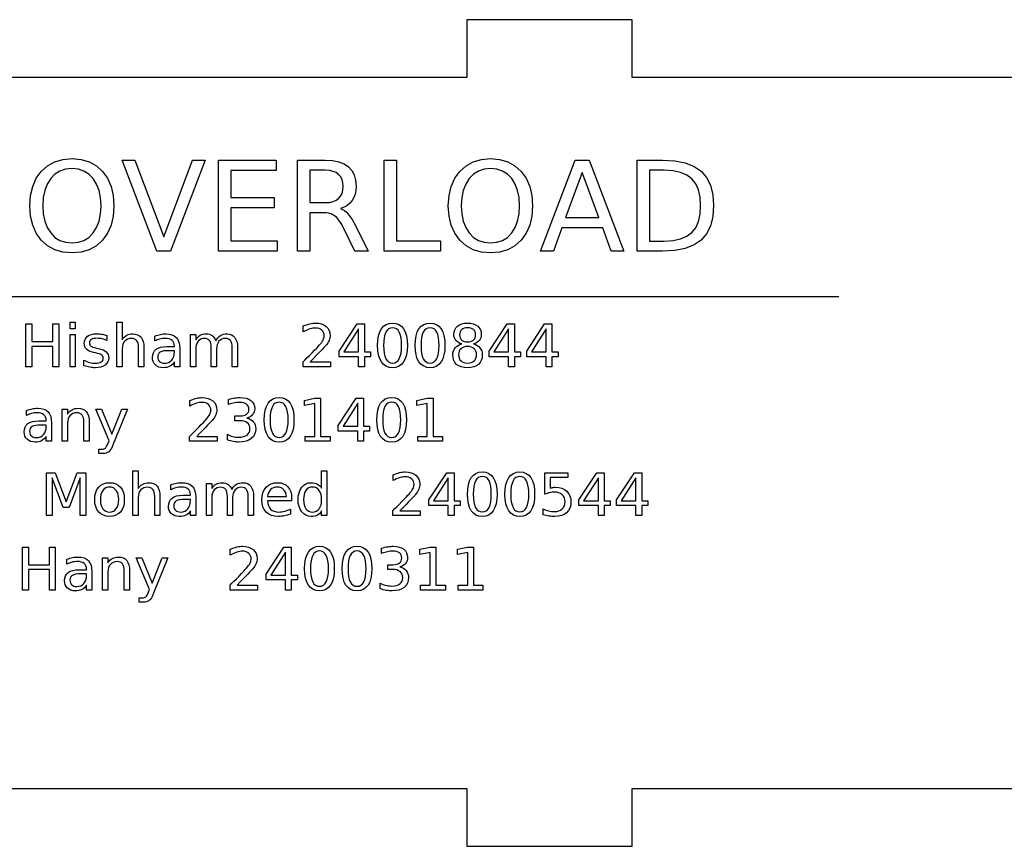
# Model space of a CAD drawing. Header units: millimetres. Extents: x 0 to 450, y 0 to 100.
# Tile 2 of 2: x 106 to 225, y 0 to 100. Entities that reach past the tile are written whole.
import ezdxf

# ---------------------------------------------------------------- set-up
doc = ezdxf.new("R2010")
doc.units = ezdxf.units.MM
doc.layers.add('CUT', color=1, linetype='Continuous')
doc.layers.add('ENGRAVE', color=5, linetype='Continuous')

msp = doc.modelspace()

# ---------------------------------------------------------------- linework, layer by layer
at = {"layer": 'CUT'}
msp.add_lwpolyline([(350, 93), (180, 93), (180, 100), (160, 100), (160, 93), (70, 93), (70, 100), (50, 100), (50, 93), (0, 93), (0, 7), (50, 7), (50, 0), (70, 0), (70, 7), (160, 7), (160, 0), (180, 0), (180, 7), (350, 7)], dxfattribs=at)
at = {"layer": 'ENGRAVE'}
for points in [[(112.23, 83.2), (113.33, 83.1), (114.31, 82.81), (115.18, 82.33), (115.93, 81.65), (116.53, 80.81), (116.96, 79.83), (117.22, 78.73), (117.31, 77.49), (117.22, 76.25), (116.96, 75.15), (116.53, 74.18), (115.93, 73.34), (115.18, 72.66), (114.31, 72.17), (113.33, 71.88), (112.23, 71.79), (111.12, 71.88), (110.14, 72.17), (109.27, 72.66), (108.52, 73.33), (107.91, 74.17), (107.48, 75.15), (107.22, 76.25), (107.13, 77.49), (107.22, 78.73), (107.48, 79.83), (107.91, 80.81), (108.52, 81.65), (109.27, 82.33), (110.14, 82.81), (111.12, 83.1), (112.23, 83.2)], [(122.48, 72), (118.28, 83), (119.83, 83), (123.32, 73.74), (126.81, 83), (128.35, 83), (124.16, 72), (122.48, 72)], [(129.96, 83), (136.92, 83), (136.92, 81.75), (131.45, 81.75), (131.45, 78.49), (136.69, 78.49), (136.69, 77.24), (131.45, 77.24), (131.45, 73.25), (137.05, 73.25), (137.05, 72), (129.96, 72), (129.96, 83)], [(144.71, 77.16), (144.95, 77.05), (145.18, 76.9), (145.42, 76.71), (145.64, 76.46), (145.87, 76.17), (146.1, 75.83), (146.33, 75.45), (146.55, 75.01), (148.06, 72), (146.46, 72), (145.06, 74.82), (144.79, 75.33), (144.52, 75.74), (144.26, 76.06), (144, 76.29), (143.72, 76.45), (143.4, 76.56), (143.02, 76.63), (142.6, 76.65), (140.98, 76.65), (140.98, 72), (139.49, 72), (139.49, 83), (142.85, 83), (143.74, 82.95), (144.5, 82.8), (145.15, 82.56), (145.67, 82.21), (146.08, 81.77), (146.37, 81.22), (146.54, 80.58), (146.6, 79.83), (146.57, 79.33), (146.48, 78.88), (146.33, 78.47), (146.11, 78.11), (145.85, 77.79), (145.52, 77.53), (145.14, 77.32), (144.71, 77.16)], [(149.98, 83), (151.47, 83), (151.47, 73.25), (156.82, 73.25), (156.82, 72), (149.98, 72), (149.98, 83)], [(162.85, 83.2), (163.95, 83.1), (164.93, 82.81), (165.8, 82.33), (166.55, 81.65), (167.16, 80.81), (167.59, 79.83), (167.85, 78.73), (167.93, 77.49), (167.85, 76.25), (167.59, 75.15), (167.16, 74.18), (166.55, 73.34), (165.8, 72.66), (164.93, 72.17), (163.95, 71.88), (162.85, 71.79), (161.75, 71.88), (160.76, 72.17), (159.89, 72.66), (159.14, 73.33), (158.53, 74.17), (158.1, 75.15), (157.84, 76.25), (157.75, 77.49), (157.84, 78.73), (158.1, 79.83), (158.53, 80.81), (159.14, 81.65), (159.89, 82.33), (160.76, 82.81), (161.75, 83.1), (162.85, 83.2)], [(173.1, 83), (174.79, 83), (178.98, 72), (177.43, 72), (176.43, 74.82), (171.47, 74.82), (170.47, 72), (168.9, 72), (173.1, 83)], [(180.58, 83), (183.64, 83), (185.13, 82.92), (186.41, 82.67), (187.48, 82.25), (188.34, 81.67), (188.99, 80.91), (189.46, 79.97), (189.74, 78.83), (189.83, 77.51), (189.74, 76.18), (189.46, 75.04), (188.99, 74.09), (188.33, 73.33), (187.47, 72.75), (186.41, 72.33), (185.13, 72.08), (183.64, 72), (180.58, 72), (180.58, 83)], [(112.23, 81.99), (111.46, 81.92), (110.77, 81.69), (110.17, 81.31), (109.65, 80.78), (109.23, 80.12), (108.94, 79.35), (108.76, 78.48), (108.7, 77.49), (108.76, 76.5), (108.94, 75.63), (109.23, 74.86), (109.65, 74.2), (110.17, 73.67), (110.77, 73.3), (111.46, 73.07), (112.23, 72.99), (113, 73.07), (113.68, 73.3), (114.28, 73.67), (114.79, 74.2), (115.21, 74.86), (115.5, 75.63), (115.68, 76.5), (115.74, 77.49), (115.68, 78.48), (115.5, 79.35), (115.21, 80.12), (114.79, 80.78), (114.28, 81.31), (113.68, 81.69), (113, 81.92), (112.23, 81.99)], [(140.98, 81.78), (140.98, 77.87), (142.85, 77.87), (143.36, 77.9), (143.8, 78), (144.17, 78.15), (144.48, 78.37), (144.72, 78.65), (144.89, 78.98), (144.99, 79.38), (145.03, 79.83), (144.99, 80.28), (144.89, 80.68), (144.72, 81.01), (144.48, 81.29), (144.17, 81.5), (143.8, 81.65), (143.36, 81.75), (142.85, 81.78), (140.98, 81.78)], [(162.85, 81.99), (162.08, 81.92), (161.4, 81.69), (160.79, 81.31), (160.28, 80.78), (159.86, 80.12), (159.56, 79.35), (159.38, 78.48), (159.32, 77.49), (159.38, 76.5), (159.56, 75.63), (159.86, 74.86), (160.28, 74.2), (160.79, 73.67), (161.4, 73.3), (162.08, 73.07), (162.85, 72.99), (163.62, 73.07), (164.3, 73.3), (164.9, 73.67), (165.42, 74.2), (165.83, 74.86), (166.13, 75.63), (166.31, 76.5), (166.37, 77.49), (166.31, 78.48), (166.13, 79.35), (165.83, 80.12), (165.42, 80.78), (164.9, 81.31), (164.3, 81.69), (163.62, 81.92), (162.85, 81.99)], [(173.94, 81.53), (171.92, 76.06), (175.97, 76.06), (173.94, 81.53)], [(182.07, 81.78), (182.07, 73.22), (183.87, 73.22), (184.93, 73.29), (185.84, 73.48), (186.6, 73.8), (187.2, 74.25), (187.67, 74.84), (188, 75.58), (188.2, 76.47), (188.26, 77.51), (188.2, 78.54), (188, 79.43), (187.67, 80.16), (187.2, 80.75), (186.6, 81.2), (185.84, 81.52), (184.93, 81.71), (183.87, 81.78), (182.07, 81.78)], [(106.65, 63.2), (107.36, 63.2), (107.36, 61.07), (109.91, 61.07), (109.91, 63.2), (110.62, 63.2), (110.62, 58), (109.91, 58), (109.91, 60.48), (107.36, 60.48), (107.36, 58), (106.65, 58), (106.65, 63.2)], [(111.99, 63.42), (112.63, 63.42), (112.63, 62.61), (111.99, 62.61), (111.99, 63.42)], [(120.93, 60.35), (120.93, 58), (120.29, 58), (120.29, 60.33), (120.27, 60.59), (120.23, 60.82), (120.17, 61.01), (120.07, 61.16), (119.95, 61.28), (119.8, 61.37), (119.63, 61.42), (119.42, 61.44), (119.18, 61.42), (118.96, 61.35), (118.77, 61.25), (118.61, 61.11), (118.47, 60.93), (118.38, 60.72), (118.32, 60.48), (118.31, 60.2), (118.31, 58), (117.66, 58), (117.66, 63.42), (118.31, 63.42), (118.31, 61.29), (118.43, 61.46), (118.56, 61.6), (118.7, 61.72), (118.85, 61.82), (119.01, 61.9), (119.18, 61.95), (119.37, 61.98), (119.57, 61.99), (119.88, 61.97), (120.16, 61.89), (120.39, 61.76), (120.58, 61.58), (120.73, 61.35), (120.84, 61.06), (120.91, 60.73), (120.93, 60.35)], [(141.02, 58.59), (143.48, 58.59), (143.48, 58), (140.18, 58), (140.18, 58.59), (140.4, 58.82), (140.65, 59.08), (140.94, 59.37), (141.27, 59.7), (141.58, 60.02), (141.83, 60.28), (142.02, 60.47), (142.14, 60.61), (142.3, 60.79), (142.43, 60.96), (142.53, 61.11), (142.61, 61.25), (142.67, 61.38), (142.71, 61.51), (142.74, 61.64), (142.75, 61.77), (142.73, 61.96), (142.67, 62.14), (142.58, 62.3), (142.45, 62.44), (142.3, 62.56), (142.12, 62.64), (141.92, 62.69), (141.7, 62.7), (141.53, 62.69), (141.36, 62.67), (141.18, 62.64), (141, 62.59), (140.81, 62.52), (140.62, 62.44), (140.42, 62.35), (140.21, 62.24), (140.21, 62.95), (140.42, 63.03), (140.62, 63.1), (140.82, 63.16), (141.01, 63.21), (141.19, 63.25), (141.36, 63.27), (141.53, 63.29), (141.68, 63.29), (142.07, 63.27), (142.41, 63.19), (142.71, 63.07), (142.97, 62.89), (143.18, 62.67), (143.33, 62.42), (143.42, 62.13), (143.45, 61.81), (143.44, 61.65), (143.42, 61.5), (143.38, 61.35), (143.33, 61.2), (143.26, 61.05), (143.16, 60.89), (143.04, 60.71), (142.89, 60.53), (142.83, 60.45), (142.71, 60.33), (142.55, 60.16), (142.34, 59.94), (142.08, 59.68), (141.78, 59.36), (141.43, 59), (141.02, 58.59)], [(146.71, 63.2), (147.59, 63.2), (147.59, 59.81), (148.33, 59.81), (148.33, 59.23), (147.59, 59.23), (147.59, 58), (146.89, 58), (146.89, 59.23), (144.54, 59.23), (144.54, 59.91), (146.71, 63.2)], [(151, 63.29), (151.41, 63.25), (151.77, 63.12), (152.08, 62.91), (152.34, 62.6), (152.54, 62.22), (152.68, 61.76), (152.77, 61.21), (152.8, 60.59), (152.77, 59.98), (152.68, 59.44), (152.54, 58.97), (152.34, 58.59), (152.08, 58.29), (151.77, 58.07), (151.41, 57.94), (151, 57.9), (150.59, 57.94), (150.23, 58.07), (149.92, 58.29), (149.66, 58.59), (149.46, 58.97), (149.32, 59.44), (149.23, 59.98), (149.2, 60.59), (149.23, 61.21), (149.32, 61.76), (149.46, 62.22), (149.66, 62.6), (149.92, 62.91), (150.23, 63.12), (150.59, 63.25), (151, 63.29)], [(155.54, 63.29), (155.95, 63.25), (156.31, 63.12), (156.62, 62.91), (156.87, 62.6), (157.08, 62.22), (157.22, 61.76), (157.31, 61.21), (157.34, 60.59), (157.31, 59.98), (157.22, 59.44), (157.08, 58.97), (156.87, 58.59), (156.62, 58.29), (156.31, 58.07), (155.95, 57.94), (155.54, 57.9), (155.13, 57.94), (154.77, 58.07), (154.46, 58.29), (154.2, 58.59), (154, 58.97), (153.86, 59.44), (153.77, 59.98), (153.74, 60.59), (153.77, 61.21), (153.86, 61.76), (154, 62.22), (154.2, 62.6), (154.46, 62.91), (154.77, 63.12), (155.13, 63.25), (155.54, 63.29)], [(159.37, 60.77), (159.16, 60.84), (158.97, 60.93), (158.81, 61.05), (158.67, 61.19), (158.56, 61.35), (158.48, 61.53), (158.43, 61.73), (158.41, 61.95), (158.44, 62.24), (158.53, 62.5), (158.66, 62.73), (158.86, 62.93), (159.1, 63.09), (159.39, 63.2), (159.71, 63.27), (160.08, 63.29), (160.44, 63.27), (160.77, 63.2), (161.05, 63.09), (161.3, 62.93), (161.49, 62.73), (161.63, 62.5), (161.71, 62.24), (161.74, 61.95), (161.72, 61.73), (161.67, 61.53), (161.6, 61.35), (161.49, 61.19), (161.35, 61.05), (161.18, 60.93), (161, 60.84), (160.78, 60.77), (161.02, 60.7), (161.24, 60.59), (161.42, 60.46), (161.58, 60.31), (161.7, 60.12), (161.79, 59.92), (161.84, 59.7), (161.86, 59.46), (161.83, 59.11), (161.74, 58.79), (161.6, 58.53), (161.4, 58.3), (161.14, 58.13), (160.84, 58), (160.48, 57.92), (160.08, 57.9), (159.67, 57.92), (159.32, 58), (159.01, 58.13), (158.75, 58.3), (158.55, 58.53), (158.41, 58.79), (158.32, 59.11), (158.29, 59.46), (158.31, 59.7), (158.36, 59.92), (158.45, 60.12), (158.58, 60.31), (158.74, 60.46), (158.92, 60.59), (159.13, 60.7), (159.37, 60.77)], [(164.86, 63.2), (165.74, 63.2), (165.74, 59.81), (166.48, 59.81), (166.48, 59.23), (165.74, 59.23), (165.74, 58), (165.04, 58), (165.04, 59.23), (162.7, 59.23), (162.7, 59.91), (164.86, 63.2)], [(169.4, 63.2), (170.28, 63.2), (170.28, 59.81), (171.02, 59.81), (171.02, 59.23), (170.28, 59.23), (170.28, 58), (169.58, 58), (169.58, 59.23), (167.23, 59.23), (167.23, 59.91), (169.4, 63.2)], [(116.46, 61.79), (116.46, 61.18), (116.32, 61.25), (116.18, 61.3), (116.04, 61.35), (115.89, 61.39), (115.74, 61.42), (115.59, 61.44), (115.44, 61.45), (115.29, 61.46), (115.06, 61.45), (114.87, 61.42), (114.7, 61.38), (114.57, 61.31), (114.47, 61.23), (114.39, 61.13), (114.35, 61.01), (114.33, 60.87), (114.34, 60.77), (114.37, 60.67), (114.43, 60.59), (114.5, 60.52), (114.61, 60.46), (114.76, 60.4), (114.95, 60.34), (115.19, 60.28), (115.41, 60.23), (115.72, 60.15), (115.99, 60.06), (116.21, 59.95), (116.38, 59.82), (116.5, 59.67), (116.59, 59.5), (116.65, 59.3), (116.67, 59.08), (116.64, 58.82), (116.56, 58.59), (116.42, 58.39), (116.23, 58.22), (116, 58.08), (115.72, 57.98), (115.41, 57.92), (115.05, 57.9), (114.89, 57.9), (114.73, 57.91), (114.57, 57.93), (114.4, 57.96), (114.23, 57.99), (114.05, 58.04), (113.87, 58.09), (113.68, 58.14), (113.68, 58.8), (113.86, 58.72), (114.04, 58.64), (114.21, 58.58), (114.38, 58.53), (114.56, 58.49), (114.73, 58.46), (114.9, 58.44), (115.07, 58.44), (115.28, 58.45), (115.47, 58.47), (115.63, 58.52), (115.76, 58.59), (115.87, 58.68), (115.95, 58.78), (115.99, 58.89), (116.01, 59.03), (116, 59.15), (115.96, 59.26), (115.91, 59.35), (115.83, 59.43), (115.72, 59.5), (115.55, 59.56), (115.33, 59.63), (115.06, 59.7), (114.84, 59.75), (114.56, 59.82), (114.32, 59.91), (114.13, 60.01), (113.98, 60.13), (113.86, 60.28), (113.78, 60.44), (113.73, 60.63), (113.71, 60.85), (113.74, 61.11), (113.81, 61.33), (113.93, 61.53), (114.1, 61.7), (114.32, 61.83), (114.57, 61.92), (114.87, 61.98), (115.21, 61.99), (115.38, 61.99), (115.55, 61.98), (115.72, 61.97), (115.88, 61.94), (116.03, 61.91), (116.18, 61.88), (116.32, 61.83), (116.46, 61.79)], [(125.26, 60.23), (125.26, 58), (124.62, 58), (124.62, 58.59), (124.5, 58.43), (124.37, 58.28), (124.23, 58.16), (124.07, 58.07), (123.9, 57.99), (123.71, 57.94), (123.5, 57.91), (123.27, 57.9), (122.98, 57.92), (122.73, 57.98), (122.51, 58.09), (122.32, 58.24), (122.16, 58.42), (122.05, 58.63), (121.98, 58.87), (121.96, 59.14), (121.99, 59.44), (122.07, 59.71), (122.21, 59.94), (122.4, 60.13), (122.65, 60.27), (122.95, 60.38), (123.31, 60.44), (123.72, 60.46), (124.62, 60.46), (124.62, 60.53), (124.6, 60.73), (124.54, 60.92), (124.45, 61.08), (124.33, 61.21), (124.17, 61.32), (123.98, 61.39), (123.76, 61.44), (123.51, 61.45), (123.34, 61.45), (123.18, 61.43), (123.02, 61.41), (122.86, 61.37), (122.7, 61.33), (122.55, 61.27), (122.4, 61.21), (122.25, 61.13), (122.25, 61.72), (122.42, 61.79), (122.59, 61.84), (122.76, 61.89), (122.93, 61.93), (123.1, 61.96), (123.26, 61.98), (123.42, 61.99), (123.58, 61.99), (123.97, 61.97), (124.31, 61.89), (124.6, 61.75), (124.84, 61.56), (125.02, 61.31), (125.15, 61), (125.23, 60.64), (125.26, 60.23)], [(129.61, 61.15), (129.74, 61.35), (129.88, 61.53), (130.03, 61.67), (130.19, 61.79), (130.36, 61.88), (130.55, 61.94), (130.76, 61.98), (130.98, 61.99), (131.26, 61.97), (131.52, 61.89), (131.73, 61.75), (131.92, 61.57), (132.06, 61.33), (132.16, 61.05), (132.23, 60.73), (132.25, 60.35), (132.25, 58), (131.6, 58), (131.6, 60.33), (131.59, 60.6), (131.55, 60.82), (131.49, 61.01), (131.4, 61.17), (131.29, 61.28), (131.15, 61.37), (130.99, 61.42), (130.8, 61.44), (130.56, 61.42), (130.35, 61.35), (130.17, 61.25), (130.01, 61.11), (129.89, 60.93), (129.79, 60.72), (129.74, 60.48), (129.72, 60.2), (129.72, 58), (129.08, 58), (129.08, 60.33), (129.07, 60.6), (129.03, 60.82), (128.97, 61.01), (128.88, 61.17), (128.77, 61.29), (128.63, 61.37), (128.46, 61.42), (128.27, 61.44), (128.03, 61.42), (127.83, 61.35), (127.64, 61.25), (127.49, 61.11), (127.36, 60.92), (127.27, 60.71), (127.22, 60.47), (127.2, 60.2), (127.2, 58), (126.55, 58), (126.55, 61.9), (127.2, 61.9), (127.2, 61.29), (127.31, 61.46), (127.44, 61.61), (127.58, 61.73), (127.72, 61.82), (127.88, 61.9), (128.06, 61.95), (128.25, 61.98), (128.45, 61.99), (128.66, 61.98), (128.84, 61.94), (129.02, 61.87), (129.17, 61.78), (129.31, 61.66), (129.43, 61.51), (129.53, 61.35), (129.61, 61.15)], [(146.89, 62.59), (145.11, 59.81), (146.89, 59.81), (146.89, 62.59)], [(151, 62.74), (150.74, 62.7), (150.52, 62.6), (150.34, 62.44), (150.18, 62.2), (150.06, 61.9), (149.98, 61.53), (149.93, 61.1), (149.91, 60.59), (149.93, 60.09), (149.98, 59.66), (150.06, 59.29), (150.18, 58.99), (150.34, 58.76), (150.52, 58.59), (150.74, 58.49), (151, 58.46), (151.26, 58.49), (151.48, 58.59), (151.67, 58.76), (151.82, 58.99), (151.94, 59.29), (152.03, 59.66), (152.08, 60.09), (152.09, 60.59), (152.08, 61.1), (152.03, 61.53), (151.94, 61.9), (151.82, 62.2), (151.67, 62.44), (151.48, 62.6), (151.26, 62.7), (151, 62.74)], [(155.54, 62.74), (155.28, 62.7), (155.06, 62.6), (154.87, 62.44), (154.72, 62.2), (154.6, 61.9), (154.52, 61.53), (154.46, 61.1), (154.45, 60.59), (154.46, 60.09), (154.52, 59.66), (154.6, 59.29), (154.72, 58.99), (154.87, 58.76), (155.06, 58.59), (155.28, 58.49), (155.54, 58.46), (155.79, 58.49), (156.02, 58.59), (156.2, 58.76), (156.36, 58.99), (156.48, 59.29), (156.56, 59.66), (156.61, 60.09), (156.63, 60.59), (156.61, 61.1), (156.56, 61.53), (156.48, 61.9), (156.36, 62.2), (156.2, 62.44), (156.02, 62.6), (155.79, 62.7), (155.54, 62.74)], [(159.11, 61.88), (159.13, 61.69), (159.18, 61.52), (159.26, 61.37), (159.37, 61.25), (159.51, 61.15), (159.67, 61.08), (159.86, 61.04), (160.08, 61.02), (160.29, 61.04), (160.48, 61.08), (160.64, 61.15), (160.78, 61.25), (160.9, 61.37), (160.98, 61.52), (161.02, 61.69), (161.04, 61.88), (161.02, 62.07), (160.98, 62.24), (160.9, 62.39), (160.78, 62.51), (160.64, 62.61), (160.48, 62.68), (160.29, 62.72), (160.08, 62.74), (159.86, 62.72), (159.67, 62.68), (159.51, 62.61), (159.37, 62.51), (159.26, 62.39), (159.18, 62.24), (159.13, 62.07), (159.11, 61.88)], [(165.04, 62.59), (163.27, 59.81), (165.04, 59.81), (165.04, 62.59)], [(169.58, 62.59), (167.8, 59.81), (169.58, 59.81), (169.58, 62.59)], [(111.99, 61.9), (112.63, 61.9), (112.63, 58), (111.99, 58), (111.99, 61.9)], [(123.98, 59.96), (123.62, 59.95), (123.32, 59.92), (123.08, 59.86), (122.9, 59.78), (122.77, 59.68), (122.68, 59.54), (122.62, 59.38), (122.6, 59.18), (122.62, 59.02), (122.66, 58.87), (122.73, 58.74), (122.83, 58.64), (122.95, 58.55), (123.09, 58.49), (123.26, 58.45), (123.44, 58.44), (123.69, 58.46), (123.92, 58.53), (124.12, 58.65), (124.29, 58.81), (124.44, 59.02), (124.54, 59.25), (124.6, 59.52), (124.62, 59.82), (124.62, 59.96), (123.98, 59.96)], [(160.08, 60.47), (159.84, 60.45), (159.63, 60.4), (159.44, 60.32), (159.29, 60.2), (159.16, 60.05), (159.07, 59.88), (159.02, 59.69), (159, 59.46), (159.02, 59.24), (159.07, 59.04), (159.16, 58.87), (159.29, 58.72), (159.44, 58.61), (159.63, 58.52), (159.84, 58.47), (160.08, 58.46), (160.31, 58.47), (160.52, 58.52), (160.71, 58.61), (160.87, 58.73), (160.99, 58.87), (161.08, 59.05), (161.14, 59.24), (161.16, 59.46), (161.14, 59.69), (161.08, 59.88), (160.99, 60.05), (160.87, 60.2), (160.71, 60.32), (160.53, 60.4), (160.32, 60.45), (160.08, 60.47)], [(127.31, 49.59), (129.77, 49.59), (129.77, 49), (126.46, 49), (126.46, 49.59), (126.68, 49.82), (126.94, 50.08), (127.23, 50.37), (127.56, 50.7), (127.87, 51.02), (128.12, 51.28), (128.3, 51.47), (128.43, 51.61), (128.58, 51.79), (128.71, 51.96), (128.82, 52.11), (128.9, 52.25), (128.96, 52.38), (129, 52.51), (129.02, 52.64), (129.03, 52.77), (129.01, 52.96), (128.96, 53.14), (128.87, 53.3), (128.74, 53.44), (128.58, 53.56), (128.41, 53.64), (128.21, 53.69), (127.98, 53.7), (127.82, 53.69), (127.64, 53.67), (127.47, 53.64), (127.28, 53.59), (127.1, 53.52), (126.9, 53.44), (126.7, 53.35), (126.5, 53.24), (126.5, 53.95), (126.71, 54.03), (126.91, 54.1), (127.11, 54.16), (127.29, 54.21), (127.47, 54.25), (127.65, 54.27), (127.81, 54.29), (127.97, 54.29), (128.35, 54.27), (128.7, 54.19), (129, 54.07), (129.26, 53.89), (129.47, 53.67), (129.62, 53.42), (129.71, 53.13), (129.74, 52.81), (129.73, 52.65), (129.71, 52.5), (129.67, 52.35), (129.62, 52.2), (129.55, 52.05), (129.45, 51.89), (129.33, 51.71), (129.18, 51.53), (129.11, 51.45), (129, 51.33), (128.84, 51.16), (128.63, 50.94), (128.37, 50.68), (128.06, 50.36), (127.71, 50), (127.31, 49.59)], [(133.37, 51.8), (133.61, 51.74), (133.82, 51.64), (134.01, 51.51), (134.16, 51.35), (134.29, 51.17), (134.38, 50.97), (134.43, 50.75), (134.45, 50.51), (134.41, 50.15), (134.31, 49.83), (134.15, 49.55), (133.92, 49.32), (133.63, 49.14), (133.28, 49), (132.87, 48.93), (132.41, 48.9), (132.25, 48.9), (132.08, 48.92), (131.91, 48.94), (131.74, 48.96), (131.56, 49), (131.39, 49.04), (131.21, 49.1), (131.02, 49.16), (131.02, 49.84), (131.17, 49.76), (131.33, 49.69), (131.49, 49.63), (131.66, 49.58), (131.84, 49.54), (132.02, 49.51), (132.2, 49.5), (132.39, 49.49), (132.7, 49.51), (132.98, 49.56), (133.21, 49.64), (133.4, 49.75), (133.55, 49.9), (133.66, 50.07), (133.73, 50.28), (133.75, 50.51), (133.73, 50.73), (133.67, 50.92), (133.57, 51.09), (133.42, 51.23), (133.25, 51.34), (133.04, 51.43), (132.8, 51.47), (132.53, 51.49), (131.92, 51.49), (131.92, 52.07), (132.56, 52.07), (132.8, 52.08), (133.01, 52.12), (133.2, 52.19), (133.35, 52.28), (133.47, 52.39), (133.56, 52.53), (133.61, 52.69), (133.63, 52.87), (133.61, 53.06), (133.55, 53.23), (133.47, 53.37), (133.34, 53.49), (133.18, 53.58), (133, 53.65), (132.78, 53.69), (132.53, 53.7), (132.38, 53.7), (132.23, 53.69), (132.07, 53.67), (131.91, 53.64), (131.74, 53.6), (131.56, 53.56), (131.37, 53.51), (131.18, 53.44), (131.18, 54.07), (131.38, 54.12), (131.57, 54.17), (131.75, 54.21), (131.93, 54.24), (132.1, 54.26), (132.27, 54.28), (132.43, 54.29), (132.59, 54.29), (132.97, 54.27), (133.31, 54.2), (133.6, 54.09), (133.86, 53.93), (134.06, 53.73), (134.21, 53.5), (134.3, 53.24), (134.33, 52.95), (134.31, 52.74), (134.26, 52.55), (134.19, 52.37), (134.08, 52.22), (133.94, 52.08), (133.78, 51.96), (133.59, 51.87), (133.37, 51.8)], [(137.29, 54.29), (137.7, 54.25), (138.06, 54.12), (138.36, 53.91), (138.62, 53.6), (138.82, 53.22), (138.97, 52.76), (139.05, 52.21), (139.08, 51.59), (139.05, 50.98), (138.97, 50.44), (138.82, 49.97), (138.62, 49.59), (138.36, 49.29), (138.06, 49.07), (137.7, 48.94), (137.29, 48.9), (136.87, 48.94), (136.51, 49.07), (136.21, 49.29), (135.95, 49.59), (135.75, 49.97), (135.6, 50.44), (135.52, 50.98), (135.49, 51.59), (135.52, 52.21), (135.6, 52.76), (135.75, 53.22), (135.95, 53.6), (136.21, 53.91), (136.51, 54.12), (136.87, 54.25), (137.29, 54.29)], [(137.29, 53.74), (137.03, 53.7), (136.81, 53.6), (136.62, 53.44), (136.47, 53.2), (136.35, 52.9), (136.26, 52.53), (136.21, 52.1), (136.2, 51.59), (136.21, 51.09), (136.26, 50.66), (136.35, 50.29), (136.47, 49.99), (136.62, 49.76), (136.81, 49.59), (137.03, 49.49), (137.29, 49.46), (137.54, 49.49), (137.76, 49.59), (137.95, 49.76), (138.11, 49.99), (138.23, 50.29), (138.31, 50.66), (138.36, 51.09), (138.38, 51.59), (138.36, 52.1), (138.31, 52.53), (138.23, 52.9), (138.11, 53.2), (137.95, 53.44), (137.76, 53.6), (137.54, 53.7), (137.29, 53.74)], [(140.44, 49.59), (141.59, 49.59), (141.59, 53.56), (140.34, 53.31), (140.34, 53.95), (141.58, 54.2), (142.29, 54.2), (142.29, 49.59), (143.44, 49.59), (143.44, 49), (140.44, 49), (140.44, 49.59)], [(146.61, 54.2), (147.49, 54.2), (147.49, 50.81), (148.23, 50.81), (148.23, 50.23), (147.49, 50.23), (147.49, 49), (146.79, 49), (146.79, 50.23), (144.44, 50.23), (144.44, 50.91), (146.61, 54.2)], [(150.9, 54.29), (151.31, 54.25), (151.67, 54.12), (151.98, 53.91), (152.24, 53.6), (152.44, 53.22), (152.58, 52.76), (152.67, 52.21), (152.7, 51.59), (152.67, 50.98), (152.58, 50.44), (152.44, 49.97), (152.24, 49.59), (151.98, 49.29), (151.67, 49.07), (151.31, 48.94), (150.9, 48.9), (150.49, 48.94), (150.13, 49.07), (149.82, 49.29), (149.56, 49.59), (149.36, 49.97), (149.22, 50.44), (149.13, 50.98), (149.1, 51.59), (149.13, 52.21), (149.22, 52.76), (149.36, 53.22), (149.56, 53.6), (149.82, 53.91), (150.13, 54.12), (150.49, 54.25), (150.9, 54.29)], [(150.9, 53.74), (150.65, 53.7), (150.42, 53.6), (150.24, 53.44), (150.08, 53.2), (149.96, 52.9), (149.88, 52.53), (149.83, 52.1), (149.81, 51.59), (149.83, 51.09), (149.88, 50.66), (149.96, 50.29), (150.08, 49.99), (150.24, 49.76), (150.42, 49.59), (150.65, 49.49), (150.9, 49.46), (151.16, 49.49), (151.38, 49.59), (151.57, 49.76), (151.72, 49.99), (151.84, 50.29), (151.93, 50.66), (151.98, 51.09), (151.99, 51.59), (151.98, 52.1), (151.93, 52.53), (151.84, 52.9), (151.72, 53.2), (151.57, 53.44), (151.38, 53.6), (151.16, 53.7), (150.9, 53.74)], [(154.06, 49.59), (155.21, 49.59), (155.21, 53.56), (153.95, 53.31), (153.95, 53.95), (155.2, 54.2), (155.9, 54.2), (155.9, 49.59), (157.05, 49.59), (157.05, 49), (154.06, 49), (154.06, 49.59)], [(109.75, 51.23), (109.75, 49), (109.11, 49), (109.11, 49.59), (108.99, 49.43), (108.86, 49.28), (108.72, 49.16), (108.56, 49.07), (108.39, 48.99), (108.2, 48.94), (107.99, 48.91), (107.76, 48.9), (107.48, 48.92), (107.22, 48.98), (107, 49.09), (106.81, 49.24), (106.65, 49.42), (106.54, 49.63), (106.48, 49.87), (106.45, 50.14), (106.48, 50.44), (106.57, 50.71), (106.7, 50.94), (106.9, 51.13), (107.14, 51.27), (107.44, 51.38), (107.8, 51.44), (108.21, 51.46), (109.11, 51.46), (109.11, 51.53), (109.09, 51.73), (109.04, 51.92), (108.95, 52.08), (108.82, 52.21), (108.66, 52.32), (108.47, 52.39), (108.25, 52.44), (108, 52.45), (107.84, 52.45), (107.67, 52.43), (107.51, 52.41), (107.35, 52.37), (107.19, 52.33), (107.04, 52.27), (106.89, 52.21), (106.74, 52.13), (106.74, 52.72), (106.92, 52.79), (107.09, 52.84), (107.26, 52.89), (107.42, 52.93), (107.59, 52.96), (107.75, 52.98), (107.91, 52.99), (108.07, 52.99), (108.46, 52.97), (108.81, 52.89), (109.1, 52.75), (109.33, 52.56), (109.51, 52.31), (109.65, 52), (109.72, 51.64), (109.75, 51.23)], [(114.31, 51.35), (114.31, 49), (113.67, 49), (113.67, 51.33), (113.66, 51.59), (113.62, 51.82), (113.55, 52.01), (113.46, 52.16), (113.33, 52.28), (113.19, 52.37), (113.01, 52.42), (112.81, 52.44), (112.56, 52.42), (112.34, 52.35), (112.15, 52.25), (111.99, 52.11), (111.86, 51.93), (111.76, 51.72), (111.71, 51.48), (111.69, 51.2), (111.69, 49), (111.05, 49), (111.05, 52.9), (111.69, 52.9), (111.69, 52.29), (111.81, 52.46), (111.94, 52.6), (112.08, 52.72), (112.23, 52.82), (112.39, 52.9), (112.57, 52.95), (112.75, 52.98), (112.95, 52.99), (113.27, 52.97), (113.54, 52.89), (113.77, 52.76), (113.97, 52.58), (114.12, 52.35), (114.23, 52.06), (114.29, 51.73), (114.31, 51.35)], [(117.21, 48.64), (117.08, 48.32), (116.95, 48.06), (116.81, 47.87), (116.68, 47.73), (116.54, 47.64), (116.38, 47.57), (116.2, 47.53), (115.99, 47.52), (115.48, 47.52), (115.48, 48.05), (115.86, 48.05), (115.98, 48.06), (116.09, 48.08), (116.19, 48.12), (116.27, 48.18), (116.34, 48.26), (116.42, 48.39), (116.51, 48.56), (116.59, 48.77), (116.71, 49.06), (115.13, 52.9), (115.81, 52.9), (117.03, 49.85), (118.25, 52.9), (118.93, 52.9), (117.21, 48.64)], [(146.79, 53.59), (145.01, 50.81), (146.79, 50.81), (146.79, 53.59)], [(108.47, 50.96), (108.11, 50.95), (107.81, 50.92), (107.57, 50.86), (107.4, 50.78), (107.26, 50.68), (107.17, 50.54), (107.11, 50.38), (107.1, 50.18), (107.11, 50.02), (107.15, 49.87), (107.22, 49.74), (107.32, 49.64), (107.44, 49.55), (107.59, 49.49), (107.75, 49.45), (107.93, 49.44), (108.18, 49.46), (108.41, 49.53), (108.61, 49.65), (108.79, 49.81), (108.93, 50.02), (109.03, 50.25), (109.09, 50.52), (109.11, 50.82), (109.11, 50.96), (108.47, 50.96)], [(122.87, 42.35), (122.87, 40), (122.23, 40), (122.23, 42.33), (122.21, 42.59), (122.17, 42.82), (122.11, 43.01), (122.01, 43.16), (121.89, 43.28), (121.74, 43.37), (121.57, 43.42), (121.36, 43.44), (121.12, 43.42), (120.9, 43.35), (120.71, 43.25), (120.55, 43.11), (120.41, 42.93), (120.32, 42.72), (120.26, 42.48), (120.25, 42.2), (120.25, 40), (119.6, 40), (119.6, 45.42), (120.25, 45.42), (120.25, 43.29), (120.37, 43.46), (120.5, 43.6), (120.64, 43.72), (120.79, 43.82), (120.95, 43.9), (121.12, 43.95), (121.31, 43.98), (121.51, 43.99), (121.82, 43.97), (122.1, 43.89), (122.33, 43.76), (122.52, 43.58), (122.67, 43.35), (122.78, 43.06), (122.85, 42.73), (122.87, 42.35)], [(142.42, 43.31), (142.42, 45.42), (143.06, 45.42), (143.06, 40), (142.42, 40), (142.42, 40.59), (142.31, 40.42), (142.19, 40.28), (142.06, 40.16), (141.91, 40.07), (141.75, 39.99), (141.57, 39.94), (141.38, 39.91), (141.17, 39.9), (140.83, 39.93), (140.53, 40.04), (140.26, 40.22), (140.02, 40.46), (139.83, 40.77), (139.69, 41.12), (139.6, 41.51), (139.58, 41.95), (139.6, 42.38), (139.69, 42.78), (139.83, 43.13), (140.02, 43.43), (140.26, 43.68), (140.53, 43.85), (140.83, 43.96), (141.17, 43.99), (141.38, 43.98), (141.57, 43.95), (141.75, 43.9), (141.91, 43.83), (142.06, 43.73), (142.19, 43.61), (142.31, 43.47), (142.42, 43.31)], [(151.88, 40.59), (154.34, 40.59), (154.34, 40), (151.03, 40), (151.03, 40.59), (151.25, 40.82), (151.51, 41.08), (151.8, 41.37), (152.13, 41.7), (152.44, 42.02), (152.69, 42.28), (152.87, 42.47), (153, 42.61), (153.15, 42.79), (153.28, 42.96), (153.39, 43.11), (153.47, 43.25), (153.53, 43.38), (153.57, 43.51), (153.59, 43.64), (153.6, 43.77), (153.58, 43.96), (153.53, 44.14), (153.44, 44.3), (153.31, 44.44), (153.15, 44.56), (152.98, 44.64), (152.78, 44.69), (152.55, 44.7), (152.39, 44.69), (152.21, 44.67), (152.04, 44.64), (151.85, 44.59), (151.67, 44.52), (151.47, 44.44), (151.28, 44.35), (151.07, 44.24), (151.07, 44.95), (151.28, 45.03), (151.48, 45.1), (151.68, 45.16), (151.86, 45.21), (152.04, 45.25), (152.22, 45.27), (152.38, 45.29), (152.54, 45.29), (152.92, 45.27), (153.27, 45.19), (153.57, 45.07), (153.83, 44.89), (154.04, 44.67), (154.19, 44.42), (154.28, 44.13), (154.31, 43.81), (154.3, 43.65), (154.28, 43.5), (154.24, 43.35), (154.19, 43.2), (154.12, 43.05), (154.02, 42.89), (153.9, 42.71), (153.75, 42.53), (153.68, 42.45), (153.57, 42.33), (153.41, 42.16), (153.2, 41.94), (152.94, 41.68), (152.63, 41.36), (152.28, 41), (151.88, 40.59)], [(161.86, 45.29), (162.27, 45.25), (162.63, 45.12), (162.94, 44.91), (163.19, 44.6), (163.39, 44.22), (163.54, 43.76), (163.62, 43.21), (163.65, 42.59), (163.62, 41.98), (163.54, 41.44), (163.39, 40.97), (163.19, 40.59), (162.94, 40.29), (162.63, 40.07), (162.27, 39.94), (161.86, 39.9), (161.44, 39.94), (161.08, 40.07), (160.78, 40.29), (160.52, 40.59), (160.32, 40.97), (160.17, 41.44), (160.09, 41.98), (160.06, 42.59), (160.09, 43.21), (160.17, 43.76), (160.32, 44.22), (160.52, 44.6), (160.78, 44.91), (161.08, 45.12), (161.44, 45.25), (161.86, 45.29)], [(166.39, 45.29), (166.81, 45.25), (167.17, 45.12), (167.47, 44.91), (167.73, 44.6), (167.93, 44.22), (168.08, 43.76), (168.16, 43.21), (168.19, 42.59), (168.16, 41.98), (168.08, 41.44), (167.93, 40.97), (167.73, 40.59), (167.47, 40.29), (167.17, 40.07), (166.81, 39.94), (166.39, 39.9), (165.98, 39.94), (165.62, 40.07), (165.32, 40.29), (165.06, 40.59), (164.86, 40.97), (164.71, 41.44), (164.63, 41.98), (164.6, 42.59), (164.63, 43.21), (164.71, 43.76), (164.86, 44.22), (165.06, 44.6), (165.32, 44.91), (165.62, 45.12), (165.98, 45.25), (166.39, 45.29)], [(109.14, 45.2), (110.18, 45.2), (111.51, 41.66), (112.84, 45.2), (113.89, 45.2), (113.89, 40), (113.21, 40), (113.21, 44.57), (111.87, 41), (111.16, 41), (109.82, 44.57), (109.82, 40), (109.14, 40), (109.14, 45.2)], [(157.56, 45.2), (158.45, 45.2), (158.45, 41.81), (159.19, 41.81), (159.19, 41.23), (158.45, 41.23), (158.45, 40), (157.75, 40), (157.75, 41.23), (155.4, 41.23), (155.4, 41.91), (157.56, 45.2)], [(157.75, 44.59), (155.97, 41.81), (157.75, 41.81), (157.75, 44.59)], [(161.86, 44.74), (161.6, 44.7), (161.38, 44.6), (161.19, 44.44), (161.04, 44.2), (160.92, 43.9), (160.83, 43.53), (160.78, 43.1), (160.77, 42.59), (160.78, 42.09), (160.83, 41.66), (160.92, 41.29), (161.04, 40.99), (161.19, 40.76), (161.38, 40.59), (161.6, 40.49), (161.86, 40.46), (162.11, 40.49), (162.33, 40.59), (162.52, 40.76), (162.68, 40.99), (162.8, 41.29), (162.88, 41.66), (162.93, 42.09), (162.95, 42.59), (162.93, 43.1), (162.88, 43.53), (162.8, 43.9), (162.68, 44.2), (162.52, 44.44), (162.33, 44.6), (162.11, 44.7), (161.86, 44.74)], [(166.39, 44.74), (166.14, 44.7), (165.92, 44.6), (165.73, 44.44), (165.58, 44.2), (165.46, 43.9), (165.37, 43.53), (165.32, 43.1), (165.3, 42.59), (165.32, 42.09), (165.37, 41.66), (165.46, 41.29), (165.58, 40.99), (165.73, 40.76), (165.92, 40.59), (166.14, 40.49), (166.39, 40.46), (166.65, 40.49), (166.87, 40.59), (167.06, 40.76), (167.21, 40.99), (167.33, 41.29), (167.42, 41.66), (167.47, 42.09), (167.49, 42.59), (167.47, 43.1), (167.42, 43.53), (167.33, 43.9), (167.21, 44.2), (167.06, 44.44), (166.87, 44.6), (166.65, 44.7), (166.39, 44.74)], [(169.43, 45.2), (172.2, 45.2), (172.2, 44.61), (170.08, 44.61), (170.08, 43.33), (170.16, 43.36), (170.23, 43.38), (170.31, 43.4), (170.39, 43.41), (170.46, 43.42), (170.54, 43.43), (170.62, 43.44), (170.69, 43.44), (171.1, 43.41), (171.47, 43.32), (171.79, 43.17), (172.07, 42.96), (172.29, 42.7), (172.45, 42.4), (172.55, 42.05), (172.58, 41.67), (172.55, 41.27), (172.45, 40.92), (172.29, 40.62), (172.06, 40.36), (171.77, 40.16), (171.43, 40.02), (171.03, 39.93), (170.58, 39.9), (170.42, 39.9), (170.25, 39.91), (170.09, 39.93), (169.92, 39.95), (169.75, 39.99), (169.57, 40.02), (169.4, 40.07), (169.22, 40.12), (169.22, 40.83), (169.37, 40.75), (169.53, 40.68), (169.7, 40.62), (169.86, 40.57), (170.03, 40.54), (170.21, 40.51), (170.39, 40.5), (170.57, 40.49), (170.86, 40.51), (171.11, 40.57), (171.33, 40.67), (171.52, 40.81), (171.68, 40.98), (171.79, 41.18), (171.85, 41.41), (171.88, 41.67), (171.85, 41.93), (171.79, 42.16), (171.68, 42.36), (171.52, 42.53), (171.33, 42.67), (171.11, 42.77), (170.86, 42.83), (170.57, 42.85), (170.43, 42.84), (170.29, 42.83), (170.15, 42.81), (170.01, 42.78), (169.87, 42.75), (169.72, 42.7), (169.58, 42.65), (169.43, 42.59), (169.43, 45.2)], [(175.71, 45.2), (176.6, 45.2), (176.6, 41.81), (177.34, 41.81), (177.34, 41.23), (176.6, 41.23), (176.6, 40), (175.9, 40), (175.9, 41.23), (173.55, 41.23), (173.55, 41.91), (175.71, 45.2)], [(175.9, 44.59), (174.12, 41.81), (175.9, 41.81), (175.9, 44.59)], [(180.25, 45.2), (181.14, 45.2), (181.14, 41.81), (181.88, 41.81), (181.88, 41.23), (181.14, 41.23), (181.14, 40), (180.44, 40), (180.44, 41.23), (178.09, 41.23), (178.09, 41.91), (180.25, 45.2)], [(180.44, 44.59), (178.66, 41.81), (180.44, 41.81), (180.44, 44.59)], [(116.77, 43.99), (117.17, 43.96), (117.52, 43.86), (117.83, 43.69), (118.09, 43.45), (118.29, 43.15), (118.44, 42.8), (118.53, 42.4), (118.56, 41.95), (118.53, 41.49), (118.44, 41.09), (118.29, 40.74), (118.09, 40.44), (117.83, 40.21), (117.52, 40.04), (117.17, 39.93), (116.77, 39.9), (116.38, 39.93), (116.02, 40.04), (115.72, 40.21), (115.46, 40.44), (115.25, 40.74), (115.1, 41.09), (115.01, 41.49), (114.98, 41.95), (115.01, 42.4), (115.1, 42.8), (115.25, 43.15), (115.46, 43.45), (115.72, 43.69), (116.02, 43.86), (116.38, 43.96), (116.77, 43.99)], [(116.77, 43.45), (116.53, 43.43), (116.31, 43.35), (116.12, 43.23), (115.96, 43.05), (115.83, 42.83), (115.73, 42.57), (115.68, 42.28), (115.66, 41.95), (115.68, 41.62), (115.73, 41.32), (115.83, 41.06), (115.96, 40.84), (116.12, 40.67), (116.31, 40.54), (116.53, 40.47), (116.77, 40.44), (117.02, 40.47), (117.23, 40.54), (117.42, 40.67), (117.58, 40.85), (117.72, 41.07), (117.81, 41.32), (117.87, 41.62), (117.88, 41.95), (117.87, 42.28), (117.81, 42.57), (117.72, 42.82), (117.58, 43.05), (117.42, 43.22), (117.23, 43.35), (117.02, 43.43), (116.77, 43.45)], [(127.2, 42.23), (127.2, 40), (126.56, 40), (126.56, 40.59), (126.44, 40.43), (126.31, 40.28), (126.17, 40.16), (126.01, 40.07), (125.84, 39.99), (125.65, 39.94), (125.44, 39.91), (125.21, 39.9), (124.92, 39.92), (124.67, 39.98), (124.45, 40.09), (124.26, 40.24), (124.1, 40.42), (123.99, 40.63), (123.92, 40.87), (123.9, 41.14), (123.93, 41.44), (124.01, 41.71), (124.15, 41.94), (124.34, 42.13), (124.59, 42.27), (124.89, 42.38), (125.25, 42.44), (125.66, 42.46), (126.56, 42.46), (126.56, 42.53), (126.54, 42.73), (126.48, 42.92), (126.39, 43.08), (126.27, 43.21), (126.11, 43.32), (125.92, 43.39), (125.7, 43.44), (125.45, 43.45), (125.28, 43.45), (125.12, 43.43), (124.96, 43.41), (124.8, 43.37), (124.64, 43.33), (124.49, 43.27), (124.34, 43.21), (124.19, 43.13), (124.19, 43.72), (124.36, 43.79), (124.53, 43.84), (124.7, 43.89), (124.87, 43.93), (125.04, 43.96), (125.2, 43.98), (125.36, 43.99), (125.52, 43.99), (125.91, 43.97), (126.25, 43.89), (126.54, 43.75), (126.78, 43.56), (126.96, 43.31), (127.09, 43), (127.17, 42.64), (127.2, 42.23)], [(131.55, 43.15), (131.68, 43.35), (131.82, 43.53), (131.97, 43.67), (132.13, 43.79), (132.3, 43.88), (132.49, 43.94), (132.7, 43.98), (132.92, 43.99), (133.2, 43.97), (133.46, 43.89), (133.67, 43.75), (133.86, 43.57), (134, 43.33), (134.1, 43.05), (134.17, 42.73), (134.19, 42.35), (134.19, 40), (133.54, 40), (133.54, 42.33), (133.53, 42.6), (133.49, 42.82), (133.43, 43.01), (133.34, 43.17), (133.23, 43.28), (133.09, 43.37), (132.93, 43.42), (132.74, 43.44), (132.5, 43.42), (132.29, 43.35), (132.11, 43.25), (131.95, 43.11), (131.83, 42.93), (131.73, 42.72), (131.68, 42.48), (131.66, 42.2), (131.66, 40), (131.02, 40), (131.02, 42.33), (131.01, 42.6), (130.97, 42.82), (130.91, 43.01), (130.82, 43.17), (130.71, 43.29), (130.57, 43.37), (130.4, 43.42), (130.21, 43.44), (129.97, 43.42), (129.77, 43.35), (129.58, 43.25), (129.43, 43.11), (129.3, 42.92), (129.21, 42.71), (129.16, 42.47), (129.14, 42.2), (129.14, 40), (128.49, 40), (128.49, 43.9), (129.14, 43.9), (129.14, 43.29), (129.25, 43.46), (129.38, 43.61), (129.52, 43.73), (129.66, 43.82), (129.82, 43.9), (130, 43.95), (130.19, 43.98), (130.39, 43.99), (130.6, 43.98), (130.78, 43.94), (130.96, 43.87), (131.11, 43.78), (131.25, 43.66), (131.37, 43.51), (131.47, 43.35), (131.55, 43.15)], [(138.8, 42.11), (138.8, 41.8), (135.86, 41.8), (135.9, 41.49), (135.98, 41.21), (136.1, 40.98), (136.25, 40.79), (136.45, 40.64), (136.68, 40.53), (136.95, 40.46), (137.25, 40.44), (137.43, 40.45), (137.61, 40.46), (137.79, 40.49), (137.96, 40.53), (138.14, 40.58), (138.31, 40.65), (138.48, 40.72), (138.65, 40.8), (138.65, 40.2), (138.48, 40.13), (138.3, 40.07), (138.13, 40.02), (137.95, 39.98), (137.76, 39.94), (137.58, 39.92), (137.4, 39.9), (137.21, 39.9), (136.77, 39.93), (136.37, 40.03), (136.03, 40.2), (135.73, 40.44), (135.49, 40.74), (135.32, 41.08), (135.22, 41.47), (135.19, 41.91), (135.22, 42.37), (135.32, 42.77), (135.48, 43.13), (135.7, 43.43), (135.99, 43.68), (136.31, 43.85), (136.68, 43.96), (137.1, 43.99), (137.47, 43.96), (137.8, 43.87), (138.09, 43.71), (138.34, 43.49), (138.54, 43.21), (138.69, 42.89), (138.77, 42.52), (138.8, 42.11)], [(138.16, 42.3), (138.14, 42.55), (138.08, 42.77), (137.99, 42.97), (137.87, 43.14), (137.71, 43.28), (137.53, 43.37), (137.33, 43.43), (137.11, 43.45), (136.85, 43.43), (136.62, 43.38), (136.42, 43.28), (136.25, 43.15), (136.1, 42.98), (135.99, 42.78), (135.92, 42.55), (135.88, 42.3), (138.16, 42.3)], [(140.24, 41.95), (140.26, 41.61), (140.31, 41.32), (140.4, 41.06), (140.53, 40.84), (140.69, 40.66), (140.87, 40.54), (141.09, 40.46), (141.33, 40.44), (141.57, 40.46), (141.78, 40.54), (141.97, 40.66), (142.13, 40.84), (142.26, 41.06), (142.35, 41.32), (142.4, 41.61), (142.42, 41.95), (142.4, 42.28), (142.35, 42.58), (142.26, 42.84), (142.13, 43.06), (141.97, 43.23), (141.78, 43.36), (141.57, 43.43), (141.33, 43.46), (141.09, 43.43), (140.87, 43.36), (140.69, 43.23), (140.53, 43.06), (140.4, 42.84), (140.31, 42.58), (140.26, 42.28), (140.24, 41.95)], [(125.92, 41.96), (125.56, 41.95), (125.26, 41.92), (125.02, 41.86), (124.84, 41.78), (124.71, 41.68), (124.62, 41.54), (124.56, 41.38), (124.54, 41.18), (124.56, 41.02), (124.6, 40.87), (124.67, 40.74), (124.77, 40.64), (124.89, 40.55), (125.03, 40.49), (125.2, 40.45), (125.38, 40.44), (125.63, 40.46), (125.86, 40.53), (126.06, 40.65), (126.23, 40.81), (126.38, 41.02), (126.48, 41.25), (126.54, 41.52), (126.56, 41.82), (126.56, 41.96), (125.92, 41.96)], [(106.24, 36.2), (106.95, 36.2), (106.95, 34.07), (109.5, 34.07), (109.5, 36.2), (110.21, 36.2), (110.21, 31), (109.5, 31), (109.5, 33.48), (106.95, 33.48), (106.95, 31), (106.24, 31), (106.24, 36.2)], [(132.19, 31.59), (134.65, 31.59), (134.65, 31), (131.35, 31), (131.35, 31.59), (131.56, 31.82), (131.82, 32.08), (132.11, 32.37), (132.44, 32.7), (132.75, 33.02), (133, 33.28), (133.19, 33.47), (133.31, 33.61), (133.46, 33.79), (133.59, 33.96), (133.7, 34.11), (133.78, 34.25), (133.84, 34.38), (133.88, 34.51), (133.9, 34.64), (133.91, 34.77), (133.89, 34.96), (133.84, 35.14), (133.75, 35.3), (133.62, 35.44), (133.47, 35.56), (133.29, 35.64), (133.09, 35.69), (132.86, 35.7), (132.7, 35.69), (132.52, 35.67), (132.35, 35.64), (132.17, 35.59), (131.98, 35.52), (131.79, 35.44), (131.59, 35.35), (131.38, 35.24), (131.38, 35.95), (131.59, 36.03), (131.79, 36.1), (131.99, 36.16), (132.17, 36.21), (132.36, 36.25), (132.53, 36.27), (132.69, 36.29), (132.85, 36.29), (133.23, 36.27), (133.58, 36.19), (133.88, 36.07), (134.14, 35.89), (134.35, 35.67), (134.5, 35.42), (134.59, 35.13), (134.62, 34.81), (134.61, 34.65), (134.59, 34.5), (134.55, 34.35), (134.5, 34.2), (134.43, 34.05), (134.33, 33.89), (134.21, 33.71), (134.06, 33.53), (134, 33.45), (133.88, 33.33), (133.72, 33.16), (133.51, 32.94), (133.25, 32.68), (132.95, 32.36), (132.59, 32), (132.19, 31.59)], [(137.87, 36.2), (138.76, 36.2), (138.76, 32.81), (139.5, 32.81), (139.5, 32.23), (138.76, 32.23), (138.76, 31), (138.06, 31), (138.06, 32.23), (135.71, 32.23), (135.71, 32.91), (137.87, 36.2)], [(142.17, 36.29), (142.58, 36.25), (142.94, 36.12), (143.25, 35.91), (143.5, 35.6), (143.7, 35.22), (143.85, 34.76), (143.94, 34.21), (143.96, 33.59), (143.94, 32.98), (143.85, 32.44), (143.7, 31.97), (143.5, 31.59), (143.25, 31.29), (142.94, 31.07), (142.58, 30.94), (142.17, 30.9), (141.76, 30.94), (141.4, 31.07), (141.09, 31.29), (140.83, 31.59), (140.63, 31.97), (140.49, 32.44), (140.4, 32.98), (140.37, 33.59), (140.4, 34.21), (140.49, 34.76), (140.63, 35.22), (140.83, 35.6), (141.09, 35.91), (141.4, 36.12), (141.76, 36.25), (142.17, 36.29)], [(142.17, 35.74), (141.91, 35.7), (141.69, 35.6), (141.5, 35.44), (141.35, 35.2), (141.23, 34.9), (141.15, 34.53), (141.09, 34.1), (141.08, 33.59), (141.09, 33.09), (141.15, 32.66), (141.23, 32.29), (141.35, 31.99), (141.5, 31.76), (141.69, 31.59), (141.91, 31.49), (142.17, 31.46), (142.42, 31.49), (142.65, 31.59), (142.83, 31.76), (142.99, 31.99), (143.11, 32.29), (143.19, 32.66), (143.24, 33.09), (143.26, 33.59), (143.24, 34.1), (143.19, 34.53), (143.11, 34.9), (142.99, 35.2), (142.83, 35.44), (142.65, 35.6), (142.42, 35.7), (142.17, 35.74)], [(146.71, 36.29), (147.12, 36.25), (147.48, 36.12), (147.78, 35.91), (148.04, 35.6), (148.24, 35.22), (148.39, 34.76), (148.47, 34.21), (148.5, 33.59), (148.47, 32.98), (148.39, 32.44), (148.24, 31.97), (148.04, 31.59), (147.78, 31.29), (147.48, 31.07), (147.12, 30.94), (146.71, 30.9), (146.29, 30.94), (145.93, 31.07), (145.63, 31.29), (145.37, 31.59), (145.17, 31.97), (145.02, 32.44), (144.94, 32.98), (144.91, 33.59), (144.94, 34.21), (145.02, 34.76), (145.17, 35.22), (145.37, 35.6), (145.63, 35.91), (145.93, 36.12), (146.29, 36.25), (146.71, 36.29)], [(146.71, 35.74), (146.45, 35.7), (146.23, 35.6), (146.04, 35.44), (145.89, 35.2), (145.77, 34.9), (145.68, 34.53), (145.63, 34.1), (145.62, 33.59), (145.63, 33.09), (145.68, 32.66), (145.77, 32.29), (145.89, 31.99), (146.04, 31.76), (146.23, 31.59), (146.45, 31.49), (146.71, 31.46), (146.96, 31.49), (147.18, 31.59), (147.37, 31.76), (147.53, 31.99), (147.65, 32.29), (147.73, 32.66), (147.78, 33.09), (147.8, 33.59), (147.78, 34.1), (147.73, 34.53), (147.65, 34.9), (147.53, 35.2), (147.37, 35.44), (147.18, 35.6), (146.96, 35.7), (146.71, 35.74)], [(151.87, 33.8), (152.11, 33.74), (152.32, 33.64), (152.5, 33.51), (152.66, 33.35), (152.78, 33.17), (152.87, 32.97), (152.93, 32.75), (152.94, 32.51), (152.91, 32.15), (152.81, 31.83), (152.65, 31.55), (152.41, 31.32), (152.12, 31.14), (151.77, 31), (151.37, 30.93), (150.91, 30.9), (150.74, 30.9), (150.58, 30.92), (150.41, 30.94), (150.24, 30.96), (150.06, 31), (149.88, 31.04), (149.7, 31.1), (149.52, 31.16), (149.52, 31.84), (149.67, 31.76), (149.83, 31.69), (149.99, 31.63), (150.16, 31.58), (150.34, 31.54), (150.52, 31.51), (150.7, 31.5), (150.89, 31.49), (151.2, 31.51), (151.47, 31.56), (151.7, 31.64), (151.9, 31.75), (152.05, 31.9), (152.16, 32.07), (152.22, 32.28), (152.24, 32.51), (152.22, 32.73), (152.16, 32.92), (152.06, 33.09), (151.92, 33.23), (151.74, 33.34), (151.54, 33.43), (151.3, 33.47), (151.02, 33.49), (150.42, 33.49), (150.42, 34.07), (151.05, 34.07), (151.3, 34.08), (151.51, 34.12), (151.69, 34.19), (151.85, 34.28), (151.97, 34.39), (152.05, 34.53), (152.1, 34.69), (152.12, 34.87), (152.1, 35.06), (152.05, 35.23), (151.96, 35.37), (151.84, 35.49), (151.68, 35.58), (151.49, 35.65), (151.27, 35.69), (151.02, 35.7), (150.88, 35.7), (150.72, 35.69), (150.57, 35.67), (150.4, 35.64), (150.23, 35.6), (150.06, 35.56), (149.87, 35.51), (149.68, 35.44), (149.68, 36.07), (149.87, 36.12), (150.06, 36.17), (150.25, 36.21), (150.43, 36.24), (150.6, 36.26), (150.77, 36.28), (150.93, 36.29), (151.09, 36.29), (151.47, 36.27), (151.8, 36.2), (152.1, 36.09), (152.35, 35.93), (152.56, 35.73), (152.7, 35.5), (152.79, 35.24), (152.82, 34.95), (152.81, 34.74), (152.76, 34.55), (152.68, 34.37), (152.57, 34.22), (152.44, 34.08), (152.27, 33.96), (152.09, 33.87), (151.87, 33.8)], [(154.4, 31.59), (155.55, 31.59), (155.55, 35.56), (154.3, 35.31), (154.3, 35.95), (155.54, 36.2), (156.25, 36.2), (156.25, 31.59), (157.39, 31.59), (157.39, 31), (154.4, 31), (154.4, 31.59)], [(158.94, 31.59), (160.09, 31.59), (160.09, 35.56), (158.84, 35.31), (158.84, 35.95), (160.08, 36.2), (160.78, 36.2), (160.78, 31.59), (161.93, 31.59), (161.93, 31), (158.94, 31), (158.94, 31.59)], [(114.63, 33.23), (114.63, 31), (113.99, 31), (113.99, 31.59), (113.87, 31.43), (113.74, 31.28), (113.6, 31.16), (113.44, 31.07), (113.27, 30.99), (113.08, 30.94), (112.87, 30.91), (112.64, 30.9), (112.36, 30.92), (112.1, 30.98), (111.88, 31.09), (111.69, 31.24), (111.54, 31.42), (111.42, 31.63), (111.36, 31.87), (111.34, 32.14), (111.36, 32.44), (111.45, 32.71), (111.58, 32.94), (111.78, 33.13), (112.02, 33.27), (112.33, 33.38), (112.68, 33.44), (113.09, 33.46), (113.99, 33.46), (113.99, 33.53), (113.97, 33.73), (113.92, 33.92), (113.83, 34.08), (113.7, 34.21), (113.54, 34.32), (113.35, 34.39), (113.13, 34.44), (112.88, 34.45), (112.72, 34.45), (112.55, 34.43), (112.39, 34.41), (112.23, 34.37), (112.07, 34.33), (111.92, 34.27), (111.77, 34.21), (111.62, 34.13), (111.62, 34.72), (111.8, 34.79), (111.97, 34.84), (112.14, 34.89), (112.3, 34.93), (112.47, 34.96), (112.63, 34.98), (112.79, 34.99), (112.95, 34.99), (113.35, 34.97), (113.69, 34.89), (113.98, 34.75), (114.21, 34.56), (114.4, 34.31), (114.53, 34), (114.6, 33.64), (114.63, 33.23)], [(119.19, 33.35), (119.19, 31), (118.55, 31), (118.55, 33.33), (118.54, 33.59), (118.5, 33.82), (118.43, 34.01), (118.34, 34.16), (118.22, 34.28), (118.07, 34.37), (117.89, 34.42), (117.69, 34.44), (117.44, 34.42), (117.22, 34.35), (117.03, 34.25), (116.87, 34.11), (116.74, 33.93), (116.65, 33.72), (116.59, 33.48), (116.57, 33.2), (116.57, 31), (115.93, 31), (115.93, 34.9), (116.57, 34.9), (116.57, 34.29), (116.69, 34.46), (116.82, 34.6), (116.96, 34.72), (117.11, 34.82), (117.27, 34.9), (117.45, 34.95), (117.63, 34.98), (117.83, 34.99), (118.15, 34.97), (118.42, 34.89), (118.66, 34.76), (118.85, 34.58), (119, 34.35), (119.11, 34.06), (119.17, 33.73), (119.19, 33.35)], [(122.09, 30.64), (121.96, 30.32), (121.83, 30.06), (121.7, 29.87), (121.57, 29.73), (121.43, 29.64), (121.26, 29.57), (121.08, 29.53), (120.88, 29.52), (120.36, 29.52), (120.36, 30.05), (120.74, 30.05), (120.87, 30.06), (120.98, 30.08), (121.07, 30.12), (121.15, 30.18), (121.23, 30.26), (121.31, 30.39), (121.39, 30.56), (121.48, 30.77), (121.59, 31.06), (120.01, 34.9), (120.69, 34.9), (121.91, 31.85), (123.13, 34.9), (123.81, 34.9), (122.09, 30.64)], [(138.06, 35.59), (136.28, 32.81), (138.06, 32.81), (138.06, 35.59)], [(113.35, 32.96), (112.99, 32.95), (112.7, 32.92), (112.46, 32.86), (112.28, 32.78), (112.15, 32.68), (112.05, 32.54), (112, 32.38), (111.98, 32.18), (111.99, 32.02), (112.03, 31.87), (112.1, 31.74), (112.2, 31.64), (112.32, 31.55), (112.47, 31.49), (112.63, 31.45), (112.81, 31.44), (113.07, 31.46), (113.29, 31.53), (113.49, 31.65), (113.67, 31.81), (113.81, 32.02), (113.91, 32.25), (113.97, 32.52), (113.99, 32.82), (113.99, 32.96), (113.35, 32.96)]]:
    msp.add_lwpolyline(points, close=True, dxfattribs=at)
msp.add_lwpolyline([(35, 66.5), (205, 66.5)], dxfattribs=at)

doc.saveas('drawing.dxf')
